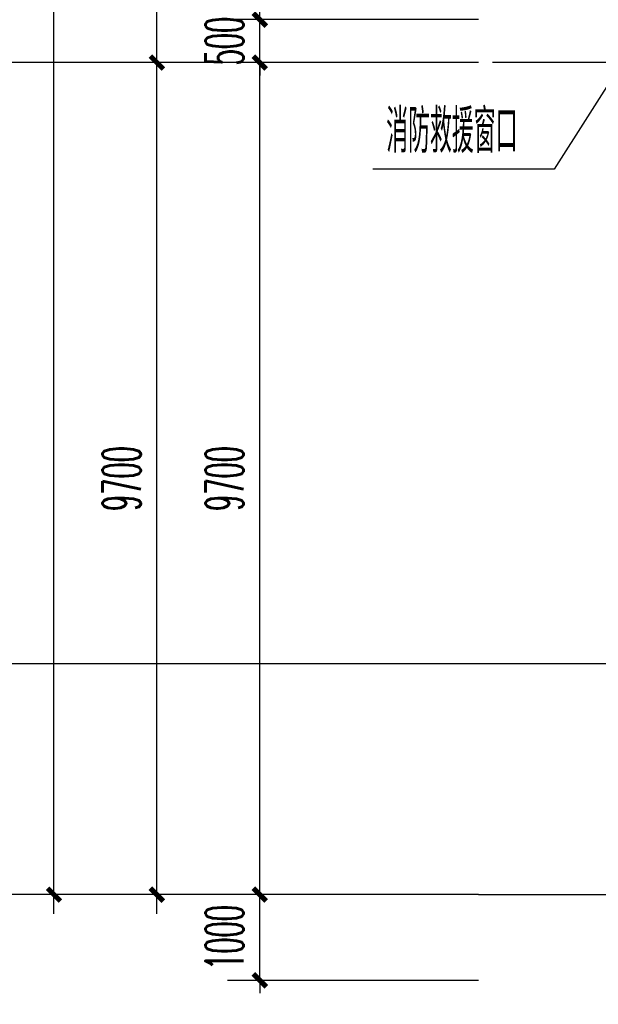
# Model space of a CAD drawing. Extents: x 1779708 to 7299578, y -1121471 to 88434.
# Tile 84 of 256: x 4315718 to 4322462, y -1062122 to -1050643. Entities that reach past the tile are written whole.
import ezdxf

# ---------------------------------------------------------------- set-up
doc = ezdxf.new("R2010")
doc.units = 0
doc.header["$LTSCALE"] = 1000
doc.header["$MEASUREMENT"] = 0
doc.linetypes.add('DOTE', pattern=[2.42, 2, -0.2, 0.02, -0.2])
doc.layers.get('0').update_dxf_attribs({"linetype": 'CONTINUOUS'})
doc.layers.get('Defpoints').update_dxf_attribs({"linetype": 'CONTINUOUS'})
for name, color, linetype in [('AXIS', 3, 'CONTINUOUS'), ('DIM_IDEN', 3, 'CONTINUOUS'), ('DIM_LEAD', 3, 'CONTINUOUS'), ('DOTE', 1, 'DOTE'), ('PUB_DIM', 3, 'CONTINUOUS'), ('PUB_TEXT', 7, 'CONTINUOUS'), ('室外构件', 4, 'CONTINUOUS')]:
    doc.layers.add(name, color=color, linetype=linetype)
doc.styles.add('_TCH_DIM', font='SIMPLEX.shx', dxfattribs={"width": 0.7, "bigfont": 'GBCBIG.shx'})
doc.styles.add('_TCH_DIM_T3', font='SIMPLEX.shx', dxfattribs={"width": 0.494118, "bigfont": 'GBCBIG.shx'})
doc.dimstyles.new('_TCH_ARCH&&150', dxfattribs={"dimtxt": 446.25, "dimasz": 150, "dimexe": 375, "dimexo": 450, "dimgap": 189.375, "dimtad": 1, "dimdec": 0, "dimzin": 0, "dimdsep": 46, "dimtxsty": '_TCH_DIM_T3', "dimblk": 'ARCHTICK', "dimcen": 0.09, "dimdle": 225, "dimclrt": 7, "dimazin": 2, "dimtfac": 1, "dimtdec": 0, "dimtix": 1, "dimtmove": 2, "dimatfit": 3, "dimfxl": 250, "dimtolj": 1, "dimtzin": 0, "dimarcsym": 0})

# ---------------------------------------------------------------- blocks, each defined once
blk = doc.blocks.new('_ArchTick')
at = {"color": 0, "linetype": 'ByBlock', "const_width": 0.4}
blk.add_lwpolyline([(-0.5, -0.5), (0.5, 0.5)], dxfattribs=at)
blk = doc.blocks.new('*D6838')
at = {"layer": 'AXIS', "color": 0, "lineweight": -2, "transparency": 16777216}
for p, q in [((2250, 8975), (2250, 147425)), ((6750, 147200), (1875, 147200)), ((6750, 9200), (1875, 9200))]:
    blk.add_line(p, q, dxfattribs=at)
at = {"layer": 'Defpoints', "color": 0, "transparency": 16777216}
for p in [(2250, 147200), (7200, 147200), (7200, 9200)]:
    blk.add_point(p, dxfattribs=at)
at = {"layer": 'AXIS', "color": 0, "lineweight": -2, "transparency": 16777216, "xscale": 150, "yscale": 150, "zscale": 150}
for p, rotation in [((2250, 147200), 90), ((2250, 9200), 270)]:
    blk.add_blockref('_ArchTick', p, dxfattribs=dict(at, rotation=rotation))
at = {"layer": 'AXIS', "color": 7, "transparency": 16777216, "insert": (1838, 78200), "char_height": 446.2, "attachment_point": 5, "rotation": 90, "style": '_TCH_DIM_T3'}
blk.add_mtext('\\A1;138000', dxfattribs=at)
blk = doc.blocks.new('*D6839')
at = {"layer": 'AXIS', "color": 0, "lineweight": -2, "transparency": 16777216}
for p, q in [((3450, 8975), (3450, 19125)), ((6750, 18900), (3075, 18900)), ((6750, 9200), (3075, 9200))]:
    blk.add_line(p, q, dxfattribs=at)
at = {"layer": 'Defpoints', "color": 0, "transparency": 16777216}
for p in [(3450, 18900), (7200, 18900), (7200, 9200)]:
    blk.add_point(p, dxfattribs=at)
at = {"layer": 'AXIS', "color": 0, "lineweight": -2, "transparency": 16777216, "xscale": 150, "yscale": 150, "zscale": 150}
for p, rotation in [((3450, 18900), 90), ((3450, 9200), 270)]:
    blk.add_blockref('_ArchTick', p, dxfattribs=dict(at, rotation=rotation))
at = {"layer": 'AXIS', "color": 7, "transparency": 16777216, "insert": (3038, 14050), "char_height": 446.2, "attachment_point": 5, "rotation": 90, "style": '_TCH_DIM_T3'}
blk.add_mtext('\\A1;9700', dxfattribs=at)
blk = doc.blocks.new('*D6840')
at = {"layer": 'AXIS', "color": 0, "lineweight": -2, "transparency": 16777216}
for p, q in [((3450, 18675), (3450, 22325)), ((6750, 22100), (3075, 22100)), ((6750, 18900), (3075, 18900))]:
    blk.add_line(p, q, dxfattribs=at)
at = {"layer": 'Defpoints', "color": 0, "transparency": 16777216}
for p in [(3450, 22100), (7200, 22100), (7200, 18900)]:
    blk.add_point(p, dxfattribs=at)
at = {"layer": 'AXIS', "color": 0, "lineweight": -2, "transparency": 16777216, "xscale": 150, "yscale": 150, "zscale": 150}
for p, rotation in [((3450, 22100), 90), ((3450, 18900), 270)]:
    blk.add_blockref('_ArchTick', p, dxfattribs=dict(at, rotation=rotation))
at = {"layer": 'AXIS', "color": 7, "transparency": 16777216, "insert": (3038, 20500), "char_height": 446.2, "attachment_point": 5, "rotation": 90, "style": '_TCH_DIM_T3'}
blk.add_mtext('\\A1;3200', dxfattribs=at)
blk = doc.blocks.new('*D4900')
at = {"layer": 'Defpoints', "color": 0, "transparency": 16777216}
for p in [(4318517, -1060843), (4321517, -1060843), (4321517, -1061843)]:
    blk.add_point(p, dxfattribs=at)
at = {"layer": 'PUB_DIM', "color": 0, "lineweight": -2, "transparency": 16777216}
for p, q in [((4318517, -1060843), (4318517, -1060693)), ((4321067, -1060843), (4318142, -1060843)), ((4318517, -1061843), (4318517, -1060843)), ((4321067, -1061843), (4318142, -1061843)), ((4318517, -1061843), (4318517, -1061993))]:
    blk.add_line(p, q, dxfattribs=at)
at = {"layer": 'PUB_DIM', "color": 0, "lineweight": -2, "transparency": 16777216, "xscale": 150, "yscale": 150, "zscale": 150}
for p, rotation in [((4318517, -1060843), 270), ((4318517, -1061843), 90)]:
    blk.add_blockref('_ArchTick', p, dxfattribs=dict(at, rotation=rotation))
at = {"layer": 'PUB_DIM', "color": 7, "transparency": 16777216, "insert": (4318105, -1061343), "char_height": 446.2, "attachment_point": 5, "rotation": 90, "style": '_TCH_DIM_T3'}
blk.add_mtext('\\A1;1000', dxfattribs=at)
blk = doc.blocks.new('*D4901')
at = {"layer": 'Defpoints', "color": 0, "transparency": 16777216}
for p in [(4318517, -1051143), (4321517, -1051143), (4321517, -1060843)]:
    blk.add_point(p, dxfattribs=at)
at = {"layer": 'PUB_DIM', "color": 0, "lineweight": -2, "transparency": 16777216}
for p, q in [((4318517, -1061068), (4318517, -1050918)), ((4321067, -1051143), (4318142, -1051143)), ((4321067, -1060843), (4318142, -1060843))]:
    blk.add_line(p, q, dxfattribs=at)
at = {"layer": 'PUB_DIM', "color": 0, "lineweight": -2, "transparency": 16777216, "xscale": 150, "yscale": 150, "zscale": 150}
for p, rotation in [((4318517, -1051143), 90), ((4318517, -1060843), 270)]:
    blk.add_blockref('_ArchTick', p, dxfattribs=dict(at, rotation=rotation))
at = {"layer": 'PUB_DIM', "color": 7, "transparency": 16777216, "insert": (4318105, -1055993), "char_height": 446.2, "attachment_point": 5, "rotation": 90, "style": '_TCH_DIM_T3'}
blk.add_mtext('\\A1;9700', dxfattribs=at)
blk = doc.blocks.new('*D4902')
at = {"layer": 'Defpoints', "color": 0, "transparency": 16777216}
for p in [(4318517, -1050643), (4321517, -1050643), (4321517, -1051143)]:
    blk.add_point(p, dxfattribs=at)
at = {"layer": 'PUB_DIM', "color": 0, "lineweight": -2, "transparency": 16777216}
for p, q in [((4318517, -1050643), (4318517, -1050493)), ((4321067, -1050643), (4318142, -1050643)), ((4318517, -1051143), (4318517, -1050643)), ((4321067, -1051143), (4318142, -1051143)), ((4318517, -1051143), (4318517, -1051293))]:
    blk.add_line(p, q, dxfattribs=at)
at = {"layer": 'PUB_DIM', "color": 0, "lineweight": -2, "transparency": 16777216, "xscale": 150, "yscale": 150, "zscale": 150}
for p, rotation in [((4318517, -1050643), 270), ((4318517, -1051143), 90)]:
    blk.add_blockref('_ArchTick', p, dxfattribs=dict(at, rotation=rotation))
at = {"layer": 'PUB_DIM', "color": 7, "transparency": 16777216, "insert": (4318105, -1050893), "char_height": 446.2, "attachment_point": 5, "rotation": 90, "style": '_TCH_DIM_T3'}
blk.add_mtext('\\A1;500', dxfattribs=at)
blk = doc.blocks.new('*D4903')
at = {"layer": 'Defpoints', "color": 0, "transparency": 16777216}
for p in [(4318517, -1048343), (4321517, -1048343), (4321517, -1050643)]:
    blk.add_point(p, dxfattribs=at)
at = {"layer": 'PUB_DIM', "color": 0, "lineweight": -2, "transparency": 16777216}
for p, q in [((4318517, -1050868), (4318517, -1048118)), ((4321067, -1048343), (4318142, -1048343)), ((4321067, -1050643), (4318142, -1050643))]:
    blk.add_line(p, q, dxfattribs=at)
at = {"layer": 'PUB_DIM', "color": 0, "lineweight": -2, "transparency": 16777216, "xscale": 150, "yscale": 150, "zscale": 150}
for p, rotation in [((4318517, -1048343), 90), ((4318517, -1050643), 270)]:
    blk.add_blockref('_ArchTick', p, dxfattribs=dict(at, rotation=rotation))
at = {"layer": 'PUB_DIM', "color": 7, "transparency": 16777216, "insert": (4318105, -1049493), "char_height": 446.2, "attachment_point": 5, "rotation": 90, "style": '_TCH_DIM_T3'}
blk.add_mtext('\\A1;2300', dxfattribs=at)
blk = doc.blocks.new('A$C159220C3')
at = {"layer": 'AXIS'}
for p, q in [((7200, 18900), (1200, 18900)), ((7200, 9200), (1200, 9200))]:
    blk.add_line(p, q, dxfattribs=at)
at = {"layer": 'DOTE'}
for p, q in [((86800, 18900), (7200, 18900)), ((7200, 9200), (86800, 9200))]:
    blk.add_line(p, q, dxfattribs=at)
at = {"layer": 'AXIS'}
for p1, p2, distance, picture, middle in [((7200, 9200), (7200, 147200), 4950, '*D6838', (1837.5, 78200)), ((7200, 18900), (7200, 22100), 3750, '*D6840', (3037.5, 20500)), ((7200, 9200), (7200, 18900), 3750, '*D6839', (3037.5, 14050))]:
    dim = blk.add_aligned_dim(p1=p1, p2=p2, distance=distance, dimstyle='_TCH_ARCH&&150', dxfattribs=at)
    dim.commit()
    dim.dimension.update_dxf_attribs({"geometry": picture, "text_midpoint": middle})

msp = doc.modelspace()

# ---------------------------------------------------------------- linework, layer by layer
at = {"layer": 'DIM_IDEN'}
msp.add_line((4323982.7, -1058151.6), (4314616.7, -1058151.6), dxfattribs=at)
at = {"layer": 'DIM_LEAD'}
for p, q in [((4323541.8, -1049881.3), (4321945.9, -1052385.9)), ((4321945.9, -1052385.9), (4319832.2, -1052385.9))]:
    msp.add_line(p, q, dxfattribs=at)

# ---------------------------------------------------------------- block references
at = {"layer": '室外构件'}
msp.add_blockref('A$C159220C3', (4313867.1, -1070043.3), dxfattribs=at)

# ---------------------------------------------------------------- texts
at = {"layer": 'PUB_TEXT', "color": 7, "style": '_TCH_DIM', "width": 0.7}
msp.add_text('消防救援窗口', height=506.38, dxfattribs=at).set_placement((4319989.7, -1052194.9))

# ---------------------------------------------------------------- dimensions: what is measured, and where the dimension line sits
at = {"layer": 'PUB_DIM'}
for p1, p2, picture, middle in [((4321517.1, -1050643.3), (4321517.1, -1048343.3), '*D4903', (4318104.6, -1049493.3)), ((4321517.1, -1051143.3), (4321517.1, -1050643.3), '*D4902', (4318104.6, -1050893.3)), ((4321517.1, -1060843.3), (4321517.1, -1051143.3), '*D4901', (4318104.6, -1055993.3)), ((4321517.1, -1061843.3), (4321517.1, -1060843.3), '*D4900', (4318104.6, -1061343.3))]:
    dim = msp.add_aligned_dim(p1=p1, p2=p2, distance=3000, dimstyle='_TCH_ARCH&&150', dxfattribs=at)
    dim.commit()
    dim.dimension.update_dxf_attribs({"geometry": picture, "text_midpoint": middle})

doc.saveas('drawing.dxf')
